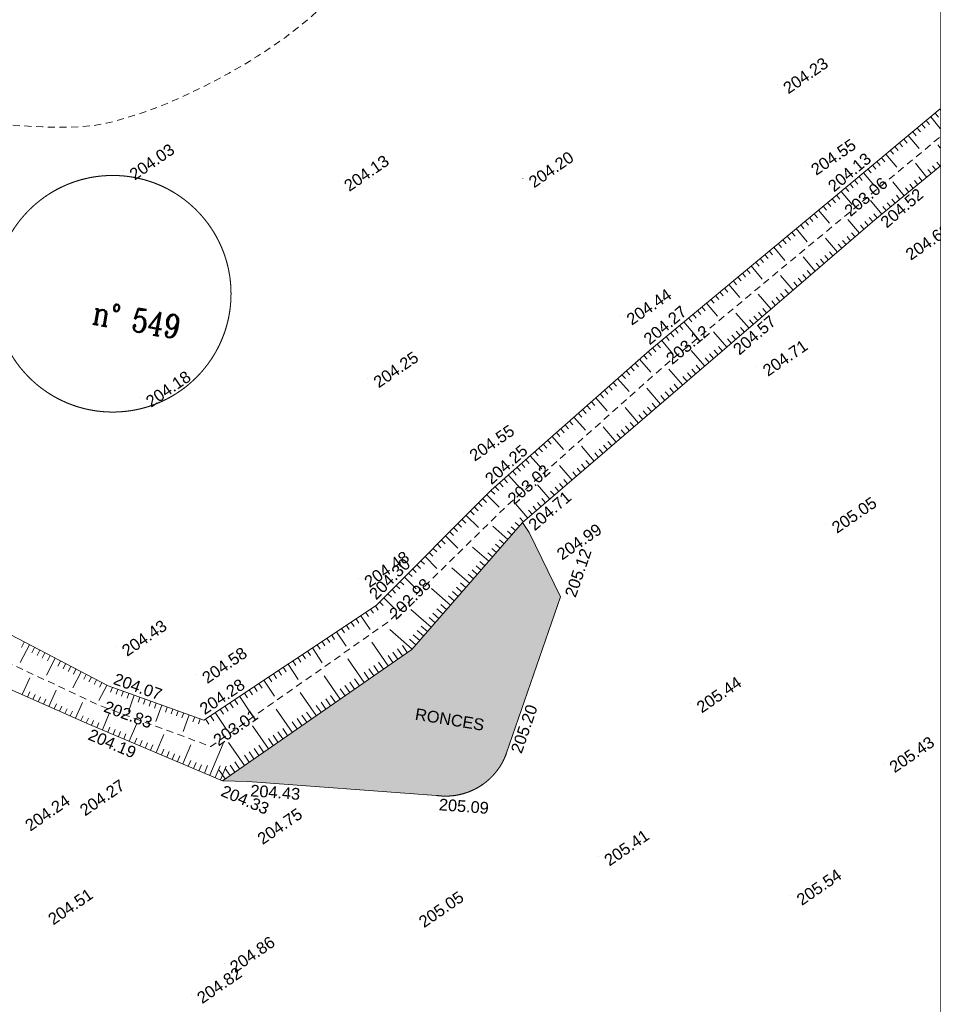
# Model space of a CAD drawing. Header units: millimetres. Extents: x -446952 to 537903, y -185749 to 168493.
# Tile 151 of 155: x 458959 to 537903, y -182 to 84259. Entities that reach past the tile are written whole.
import ezdxf
from ezdxf.xclip import XClip

# ---------------------------------------------------------------- set-up
doc = ezdxf.new("R2010")
doc.units = ezdxf.units.MM
doc.header["$MEASUREMENT"] = 0
doc.header["$XCLIPFRAME"] = 0
doc.linetypes.add('FOSSE', pattern=[1000, 600, -400])
doc.linetypes.add('Wipeout_Contour', pattern=[1000, 0, -1000])
for name, color, linetype in [('02 AF-17-0322 ZAE POMME- CHANTIER-2018-09-26_2_2D - Dessins placés - Géomètre.2D', 7, 'Continuous'), ('02 AF-17-0322 ZAE POMME- CHANTIER-2018-09-26_2_X-PAP-PL_PT_1_TN décapé', 7, 'Continuous'), ('02 AF-17-0322 ZAE POMME- CHANTIER-2018-09-26_2_X-PTS TOPO-TEXTE TOPOALT', 7, 'Continuous'), ('02 AF-17-0322 ZAE POMME- CHANTIER-2018-09-26_2_X-PTS TOPO-TOPOPOINT', 7, 'Continuous'), ('02 AF-17-0322 ZAE POMME- CHANTIER-2018-09-26_2_Y-FDP TOPO-CADASTRE_NUMERO', 7, 'Continuous'), ('02 AF-17-0322 ZAE POMME- CHANTIER-2018-09-26_2_Y-FDP TOPO-CN_1_00', 7, 'Continuous'), ('02 AF-17-0322 ZAE POMME- CHANTIER-2018-09-26_2_Y-FDP TOPO-TOP_AXE_FOSSE', 7, 'Continuous'), ('02 AF-17-0322 ZAE POMME- CHANTIER-2018-09-26_2_Y-FDP TOPO-TOP_BARBULE', 7, 'Continuous'), ('02 AF-17-0322 ZAE POMME- CHANTIER-2018-09-26_2_Y-FDP TOPO-TOP_TALUS', 7, 'Continuous'), ('02 AF-17-0322 ZAE POMME- CHANTIER-2018-09-26_2_Y-FDP TOPO-TOP_TEXTE', 7, 'Continuous'), ('02 AF-17-0322 ZAE POMME- CHANTIER-2018-09-26_2_Y-FDP TOPO-TOP_VEGETATION', 7, 'Continuous'), ('2D - Dessins placés - Géomètre.2D', 7, 'Continuous')]:
    doc.layers.add(name, color=color, linetype=linetype)
doc.styles.add('STYLE_GENERE_4', font='txt')
doc.styles.add('STYLE_GENERE_5', font='Complex.shx')

# ---------------------------------------------------------------- blocks, each defined once
blk = doc.blocks.new('Dessin_1_2', base_point=(-56559339, -2771872408))
at = {"color": 254, "linetype": 'Wipeout_Contour', "lineweight": 0, "ltscale": 2094265.569888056}
blk.add_wipeout([(-446952, -185749), (537903, -185749), (537903, 168493), (-446952, 168064)], dxfattribs=at).dxf.layer = '02 AF-17-0322 ZAE POMME- CHANTIER-2018-09-26_2_2D - Dessins placés - Géomètre.2D'
at = {"layer": '02 AF-17-0322 ZAE POMME- CHANTIER-2018-09-26_2_Y-FDP TOPO-TOP_VEGETATION', "linetype": 'Continuous', "lineweight": 15, "true_color": 0xa80f02}
h = blk.add_hatch(dxfattribs=at)
h.set_pattern_fill('HAIE_0002', color=14, style=0, pattern_type=2)
h.set_pattern_definition([(143.817118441, (-56558188.12, -2771871606.98), (-29157.3511168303, 21209.641107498), [120.678, -42258.5622]), (196.092123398, (-56559659.67, -2771870413.2), (1647.71694007, 1133.59114561), [126.26, -6198.2953203]), (141.454585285, (-56559781.04, -2771870448.155), (-21327.552653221, 16885.9556384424), [136.92, -47946.3411206]), (145.777577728, (-56558620.62, -2771871913.55), (-8963.3896082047, 5971.4024091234), [172.99, -38453.4258316]), (62.9700008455, (-56559501.144, -2771871106.23), (11323.3394669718, 22355.8042420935), [155.52, -54433.8562558]), (118.186880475, (-56559428.14, -2771871242.69), (-1133.591145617, 1647.716940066), [154.76, -17956.0102763]), (62.599559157, (-56559045.99, -2771869887.23), (13485.1822015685, 26270.7034735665), [96.834, -33903.166]), (103.971027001, (-56557945.33, -2771871336.23), (-1753.056496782, 6076.741965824), [97.4, -16990.6074906]), (157.432315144, (-56557973.63, -2771871245), (-6696.2073169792, 2675.968528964), [115.3, -40381.6134626]), (169.52707222, (-56557993.9, -2771871044.6), (1647.7169401, 1133.5911456), [72.554, -2755.8731247]), (190.777577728, (-56558605.52, -2771869964.484), (34298.6090603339, 6603.439749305), [155.74, -54470.261135]), (79.52707222, (-56558778.9, -2771870104.6), (-1133.5911456, 1647.7169401), [112.844, -2715.5831247]), (82.8935328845, (-56558603.4, -2771870329.6), (2465.28941555, 21116.873539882), [68.56, -24014.6291576]), (69.2222257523, (-56558393.82, -2771870614.12), (8542.0313813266, 22869.930036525), [90.1, -31532.6766016]), (162.817235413, (-56559525.37, -2771870196.28), (-12258.823488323, 3704.2201179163), [92.24, -48322.6337476]), (106.782400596, (-56558729.775, -2771870990.66), (-13404.9866230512, 44184.9107007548), [149.56, -52348.0589936]), (149.873248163, (-56558772.92, -2771870847.5), (-3914.899231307, 2161.8427345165), [119.84, -41927.7520832]), (149.543965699, (-56558316.04, -2771871058.51), (-3914.8992312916, 2161.8427345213), [175.92, -32929.9707144]), (75.712997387, (-56558331.1, -2771871117.43), (514.125794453, 2781.308085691), [60.54, -21199.7516254]), (97.962021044, (-56558272.6, -2771871333.2), (-1133.59114562, 1647.71694007), [38.226, -4433.909955]), (165.712997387, (-56558737.34, -2771871562.95), (-2781.308085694, 514.125794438), [121.14, -21139.1516254]), (193.971027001, (-56558759.63, -2771871329.39), (6076.741965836, 1753.05649674), [97.404, -16990.6034906]), (54.3259485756, (-56559157.675, -2771871354.235), (13590.5217582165, 19060.370361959), [66.78, -53074.5410224]), (151.092123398, (-56559158, -2771870891), (-2781.30808568, 514.12579445), [38.226, -4433.909955]), (79.52707222, (-56559062.4, -2771870617.8), (-1133.5911456, 1647.7169401), [48.37, -2780.0571247]), (90.837004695, (-56558774.76, -2771870613.56), (-619.46535117, 4429.02502575), [41.158, -7169.9445509]), (165.712997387, (-56559221.82, -2771870305.46), (-2781.308085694, 514.125794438), [60.62, -21199.6716254]), (34.52707222, (-56559612.5, -2771870775.3), (-1133.5911456, 1647.71694), [100, -1900]), (180.837004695, (-56559375.14, -2771872174.6), (4429.02502575, 619.46535117), [123.14, -7087.9625509]), (177.657174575, (-56559673.7, -2771871529.4), (7210.33311143, 105.339556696), [142.448, -9857.552]), (70.911424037, (-56559860.01, -2771871650.6), (3190.0943234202, 9477.515402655), [134.434, -47067.2608848]), (171.262776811, (-56560006.575, -2771871246.68), (-43367.3382251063, 6578.2957702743), [133.152, -46557.31812]), (60.237026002, (-56560202.476, -2771870821.12), (2161.8427345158, 3914.899231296), [183.52, -59749.776255]), (161.932428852, (-56559236, -2771871954.575), (-31213.8542935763, 10084.408764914), [122, -42679.869118]), (79.52707222, (-56559054, -2771872188.9), (-1133.5911456, 1647.7169401), [56.422, -2772.0051247]), (187.962021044, (-56559430.4, -2771871521.05), (1647.71694006, 1133.59114562), [50.87, -4421.265955]), (201.998264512, (-56559089.74, -2771871895.46), (9372.17584594, 4020.23878804), [157.76, -18281.3289146]), (79.52707222, (-56559746.3, -2771871110.1), (-1133.5911456, 1647.7169401), [141.422, -2687.0051247])])
h.paths.add_polyline_path([(492575, 30247), (476345, 18996), (478510, 18927), (494684, 17731, 0.360444), (500713, 21392), (505345, 34775), (502640, 40274), (502086, 41135)])
at = {"layer": '02 AF-17-0322 ZAE POMME- CHANTIER-2018-09-26_2_X-PTS TOPO-TOPOPOINT', "color": 14, "linetype": 'Continuous', "lineweight": 15, "true_color": 0xa80f02}
for p, q in [((523925, 78716), (523925, 78716)), ((467875, 71316), (467875, 71316)), ((526310, 71724), (526310, 71724)), ((486270, 70344), (486270, 70344)), ((502108, 70653), (502108, 70654)), ((528763, 69009), (528763, 69009)), ((529542, 67265), (529542, 67265)), ((532278, 67089), (532278, 67089)), ((534423, 64445), (534423, 64445)), ((510498, 58876), (510498, 58876)), ((512952, 55895), (512952, 55895)), ((519638, 56194), (519638, 56194)), ((514251, 54585), (514251, 54585)), ((522174, 54492), (522174, 54492)), ((488795, 53498), (488795, 53498)), ((469274, 51832), (469274, 51832)), ((497026, 47206), (497026, 47206)), ((499398, 43905), (499398, 43905)), ((500700, 42539), (500700, 42539)), ((502086, 41135), (502086, 41135)), ((528093, 41026), (528094, 41026)), ((502640, 40274), (502640, 40274)), ((504512, 38735), (504512, 38735)), ((488005, 36376), (488005, 36376)), ((505345, 34775), (505345, 34775)), ((489539, 34023), (489539, 34023)), ((490590, 32633), (490590, 32633)), ((467218, 30472), (467218, 30472)), ((474095, 28140), (474095, 28140)), ((466536, 27117), (466536, 27117)), ((465708, 25486), (465708, 25486)), ((516501, 25618), (516501, 25618)), ((464954, 23821), (464954, 23821)), ((474745, 24196), (474745, 24196)), ((475348, 21925), (475348, 21925)), ((500713, 21392), (500713, 21392)), ((533032, 20487), (533032, 20487)), ((476345, 18996), (476345, 18996)), ((478510, 18927), (478511, 18928)), ((494684, 17731), (494685, 17731)), ((463614, 16785), (463614, 16785)), ((478838, 14334), (478838, 14334)), ((508580, 12492), (508580, 12493)), ((525079, 9110), (525079, 9110)), ((460887, 7442), (460887, 7442)), ((492681, 7208), (492681, 7208)), ((476485, 3345), (476485, 3345)), ((473660, 692), (473660, 692))]:
    blk.add_line(p, q, dxfattribs=at)
at = {"layer": '02 AF-17-0322 ZAE POMME- CHANTIER-2018-09-26_2_Y-FDP TOPO-CADASTRE_NUMERO', "color": 171, "linetype": 'Continuous', "lineweight": 15}
blk.add_circle((466935, 60755), 10144, dxfattribs=at)
at = {"layer": '02 AF-17-0322 ZAE POMME- CHANTIER-2018-09-26_2_Y-FDP TOPO-CN_1_00', "color": 14, "linetype": 'FOSSE', "lineweight": 15, "true_color": 0xa80f02, "flags": 128}
blk.add_lwpolyline([(429447, 62004), (429401, 62912), (429342, 64173), (429298, 65321), (429271, 66352), (429266, 67269), (429287, 68075), (429338, 68773), (429422, 69367), (429544, 69859), (429707, 70254), (429913, 70555), (430164, 70775), (430459, 70928), (430795, 71029), (431174, 71090), (431592, 71127), (432051, 71153), (432549, 71183), (433085, 71228), (433658, 71296), (434269, 71392), (434915, 71521), (435597, 71689), (436314, 71901), (437065, 72163), (437849, 72479), (438669, 72852), (439539, 73264), (440476, 73695), (441497, 74125), (442620, 74533), (443861, 74898), (445237, 75201), (446766, 75420), (448453, 75542), (450262, 75578), (452142, 75548), (454045, 75471), (455922, 75365), (457724, 75249), (459403, 75142), (460909, 75063), (462207, 75027), (463312, 75033), (464256, 75076), (465068, 75153), (465778, 75257), (466416, 75386), (467011, 75533), (467593, 75695), (468190, 75870), (468812, 76061), (469469, 76276), (470170, 76523), (470923, 76808), (471738, 77138), (472622, 77521), (473585, 77964), (474631, 78473), (475747, 79045), (476915, 79679), (478120, 80371), (479342, 81119), (480565, 81921), (481771, 82773), (482944, 83673), (484068, 84615), (485139, 85589), (486158, 86581), (487122, 87575), (488031, 88560), (488883, 89519), (489678, 90441), (490415, 91310), (491094, 92117), (491719, 92860), (492299, 93544), (492838, 94172), (493344, 94748), (493822, 95274), (494281, 95753), (494725, 96190), (495163, 96593), (495616, 96995), (496103, 97435), (496647, 97953), (497269, 98587), (497990, 99375), (498832, 100358), (499816, 101574), (500953, 103044), (502207, 104723), (503534, 106549), (504889, 108457), (506225, 110384), (507499, 112269), (508664, 114048), (509675, 115657), (510501, 117052), (511167, 118252), (511712, 119297), (512175, 120225), (512596, 121074), (513012, 121882), (513465, 122687), (513992, 123528), (514621, 124435), (515331, 125407), (516089, 126434), (516864, 127508), (517621, 128617), (518330, 129754), (518957, 130909), (519469, 132073), (519840, 133237), (520067, 134402), (520152, 135568), (520098, 136738), (519907, 137911), (519583, 139090), (519128, 140276), (518544, 141470), (517838, 142670), (517038, 143864), (516174, 145035), (515275, 146167), (514374, 147244), (513500, 148251), (512685, 149171), (511959, 149988), (511346, 150691), (510844, 151287), (510442, 151787), (510133, 152202), (509905, 152543), (509750, 152823), (509657, 153051), (509619, 153240), (509625, 153400), (509669, 153534), (509743, 153646), (509840, 153739), (509954, 153815), (510077, 153879), (510203, 153932), (510324, 153978), (510435, 154020), (510538, 154059), (510634, 154095), (510727, 154129), (510819, 154163), (510913, 154198), (511012, 154233), (511117, 154270), (511239, 154312), (511411, 154368), (511673, 154450), (512065, 154570), (512628, 154740), (513401, 154972), (514425, 155277), (515739, 155666), (517387, 156158), (519414, 156789), (521871, 157603), (524806, 158642), (528269, 159950), (532309, 161570), (536975, 163545), (537903, 163957)], dxfattribs=at)
at = {"layer": '02 AF-17-0322 ZAE POMME- CHANTIER-2018-09-26_2_Y-FDP TOPO-TOP_AXE_FOSSE', "color": 14, "linetype": 'FOSSE', "lineweight": 15, "true_color": 0xa80f02, "flags": 128}
blk.add_lwpolyline([(537903, 165872), (525593, 162915), (510076, 158687), (495000, 154846), (478641, 150899), (460878, 145759), (444551, 141087), (428817, 137159), (424302, 109581), (424685, 93924), (426316, 72969), (428394, 49725), (438091, 40008), (447205, 34196), (465708, 25486), (475348, 21925), (490590, 32633), (500700, 42539), (514251, 54585), (529542, 67265), (537903, 74232)], dxfattribs=at)
at = {"layer": '02 AF-17-0322 ZAE POMME- CHANTIER-2018-09-26_2_Y-FDP TOPO-TOP_BARBULE', "color": 14, "linetype": 'Continuous', "lineweight": 15, "true_color": 0xa80f02}
for p, q in [((537465, 76249), (537746, 75911)), ((537849, 76569), (537903, 76504)), ((536312, 75290), (536593, 74952)), ((536696, 75610), (536977, 75272)), ((537080, 75929), (537903, 74941)), ((535159, 74330), (536096, 73203)), ((535543, 74650), (535824, 74312)), ((535927, 74970), (536209, 74632)), ((534390, 73691), (534671, 73353)), ((534774, 74011), (535056, 73672)), ((537903, 73276), (537688, 73540)), ((533237, 72731), (534175, 71603)), ((533621, 73051), (533903, 72713)), ((534006, 73371), (534287, 73033)), ((532468, 72092), (532750, 71753)), ((532853, 72412), (533134, 72073)), ((536747, 70739), (535764, 71943)), ((537903, 71695), (537612, 72052)), ((531315, 71132), (532255, 70003)), ((531700, 71452), (531981, 71113)), ((532084, 71772), (532366, 71433)), ((537135, 71055), (536839, 71417)), ((537522, 71372), (537225, 71735)), ((530162, 70173), (530444, 69834)), ((530546, 70493), (530828, 70154)), ((530931, 70813), (531213, 70474)), ((534811, 69158), (533840, 70347)), ((535586, 69790), (535293, 70149)), ((535973, 70106), (535679, 70466)), ((536360, 70423), (536066, 70783)), ((529393, 69533), (530334, 68403)), ((529778, 69853), (530060, 69514)), ((535198, 69474), (534906, 69832)), ((528240, 68575), (528521, 68235)), ((528625, 68894), (528906, 68554)), ((529009, 69214), (529291, 68874)), ((532875, 67576), (531916, 68750)), ((533649, 68209), (533360, 68563)), ((534037, 68525), (533747, 68880)), ((534424, 68841), (534133, 69197)), ((527085, 67617), (527367, 67277)), ((527470, 67936), (528409, 66804)), ((527855, 68256), (528137, 67916)), ((532488, 67260), (532201, 67611)), ((533262, 67893), (532974, 68246)), ((526315, 66979), (526597, 66639)), ((526700, 67298), (526982, 66958)), ((530968, 65960), (529967, 67121)), ((531725, 66613), (531428, 66958)), ((532104, 66939), (531808, 67283)), ((525161, 66021), (525443, 65681)), ((525546, 66340), (526485, 65208)), ((525931, 66660), (526212, 66320)), ((530589, 65633), (530288, 65983)), ((531347, 66286), (531048, 66633)), ((524006, 65064), (524288, 64724)), ((524391, 65383), (524673, 65043)), ((524776, 65702), (525058, 65362)), ((529074, 64328), (528049, 65517)), ((529832, 64980), (529527, 65334)), ((530211, 65307), (529907, 65659)), ((523237, 64425), (523518, 64086)), ((523621, 64744), (524561, 63612)), ((528696, 64001), (528387, 64360)), ((529453, 64654), (529147, 65009)), ((522082, 63468), (522364, 63128)), ((522467, 63787), (522749, 63447)), ((522852, 64106), (523133, 63766)), ((527181, 62695), (526130, 63914)), ((527560, 63022), (527246, 63386)), ((527938, 63348), (527626, 63710)), ((528317, 63675), (528006, 64035)), ((520927, 62510), (521209, 62170)), ((521312, 62829), (521594, 62490)), ((521697, 63148), (522636, 62016)), ((526802, 62369), (526486, 62736)), ((520158, 61872), (520439, 61532)), ((520543, 62191), (520824, 61851)), ((525287, 61063), (524212, 62310)), ((525666, 61389), (525345, 61762)), ((526045, 61716), (525725, 62087)), ((526423, 62042), (526105, 62411)), ((519003, 60914), (519285, 60574)), ((519388, 61233), (519670, 60894)), ((519773, 61552), (520712, 60420)), ((524909, 60737), (524584, 61112)), ((517849, 59956), (518787, 58824)), ((518233, 60276), (518515, 59936)), ((518618, 60595), (518900, 60255)), ((523394, 59431), (522293, 60707)), ((523772, 59757), (523444, 60138)), ((524151, 60084), (523824, 60463)), ((524530, 60410), (524204, 60788)), ((517079, 59318), (517360, 58978)), ((517464, 59637), (517745, 59298)), ((522636, 58778), (522303, 59164)), ((523015, 59104), (522683, 59489)), ((515924, 58361), (516863, 57229)), ((516309, 58680), (516591, 58340)), ((516694, 58999), (516976, 58659)), ((521500, 57798), (520375, 59104)), ((521879, 58125), (521543, 58515)), ((522257, 58451), (521923, 58839)), ((515155, 57722), (515436, 57383)), ((515539, 58041), (515821, 57702)), ((519606, 56166), (518460, 57503)), ((520743, 57146), (520402, 57541)), ((521121, 57472), (520782, 57865)), ((514000, 56765), (514939, 55633)), ((514385, 57084), (514666, 56744)), ((514770, 57403), (515051, 57063)), ((519985, 56493), (519642, 56891)), ((520364, 56819), (520022, 57216)), ((512848, 55804), (513141, 55472)), ((513230, 56126), (513512, 55787)), ((513615, 56445), (513897, 56106)), ((517709, 54538), (516540, 55900)), ((518847, 55515), (518501, 55919)), ((519227, 55841), (518882, 56243)), ((512099, 55141), (513077, 54035)), ((512474, 55472), (512767, 55141)), ((518088, 54864), (517739, 55271)), ((518468, 55190), (518120, 55595)), ((510976, 54147), (511270, 53815)), ((511350, 54478), (511644, 54146)), ((511725, 54810), (512018, 54478)), ((515812, 52911), (514621, 54298)), ((516950, 53887), (516597, 54299)), ((517330, 54213), (516978, 54623)), ((510227, 53485), (511208, 52375)), ((510601, 53816), (510896, 53483)), ((516191, 53236), (515835, 53651)), ((516571, 53562), (516216, 53975)), ((509103, 52491), (509398, 52157)), ((509478, 52822), (509773, 52489)), ((509852, 53153), (510147, 52820)), ((513914, 51283), (512745, 52645)), ((515053, 52259), (514698, 52673)), ((515432, 52585), (515076, 53000)), ((508354, 51828), (509339, 50715)), ((508729, 52159), (509024, 51826)), ((514294, 51608), (513942, 52019)), ((514673, 51934), (514320, 52346)), ((507231, 50834), (507527, 50500)), ((507605, 51166), (507901, 50831)), ((507980, 51497), (508275, 51163)), ((512017, 49655), (510871, 50991)), ((512776, 50306), (512429, 50710)), ((513155, 50632), (512807, 51037)), ((513535, 50957), (513185, 51364)), ((506107, 49840), (506404, 49505)), ((506482, 50172), (507470, 49055)), ((506856, 50503), (507153, 50168)), ((512396, 49980), (512051, 50383)), ((505358, 49178), (505655, 48842)), ((505733, 49509), (506030, 49174)), ((510119, 48027), (508996, 49336)), ((510878, 48678), (510539, 49074)), ((511258, 49004), (510917, 49401)), ((511637, 49329), (511295, 49728)), ((504235, 48184), (504532, 47848)), ((504609, 48515), (505600, 47395)), ((504984, 48846), (505281, 48511)), ((510499, 48352), (510161, 48747)), ((503486, 47521), (503784, 47185)), ((503860, 47853), (504158, 47516)), ((508222, 46399), (507122, 47682)), ((508981, 47050), (508648, 47438)), ((509361, 47376), (509026, 47765)), ((509740, 47701), (509404, 48093)), ((502362, 46527), (502661, 46190)), ((502737, 46859), (503731, 45735)), ((503111, 47190), (503410, 46853)), ((507843, 46073), (507514, 46457)), ((508602, 46725), (508270, 47111)), ((501613, 45865), (501912, 45527)), ((501988, 46196), (502287, 45859)), ((506325, 44771), (505247, 46027)), ((507084, 45422), (506758, 45802)), ((507463, 45748), (507136, 46129)), ((500490, 44871), (500789, 44532)), ((500864, 45202), (501862, 44075)), ((501239, 45534), (501538, 45195)), ((505945, 44446), (505623, 44821)), ((506704, 45097), (506380, 45475)), ((499741, 44208), (500041, 43869)), ((500115, 44540), (500415, 44201)), ((504427, 43143), (503373, 44373)), ((505186, 43794), (504867, 44166)), ((505566, 44120), (505245, 44494)), ((498662, 43167), (498981, 42849)), ((499015, 43521), (500081, 42458)), ((499368, 43875), (499689, 43555)), ((504048, 42818), (503733, 43185)), ((504807, 43469), (504489, 43839)), ((497956, 42459), (498272, 42143)), ((498309, 42813), (498627, 42496)), ((502530, 41515), (501498, 42718)), ((503289, 42167), (502977, 42531)), ((503668, 42492), (503355, 42858)), ((496896, 41397), (497210, 41084)), ((497249, 41751), (498299, 40704)), ((497603, 42105), (497918, 41790)), ((502150, 41190), (501842, 41549)), ((502909, 41841), (502599, 42203)), ((496190, 40690), (496502, 40378)), ((496543, 41044), (496856, 40731)), ((500826, 39692), (499544, 40812)), ((501484, 40445), (501114, 40769)), ((501813, 40822), (501450, 41139)), ((495484, 39982), (496517, 38951)), ((495837, 40336), (496148, 40025)), ((501155, 40069), (500778, 40399)), ((494424, 38920), (494731, 38613)), ((494777, 39274), (495085, 38966)), ((495131, 39628), (495440, 39319)), ((499181, 37809), (497782, 39032)), ((499839, 38563), (499434, 38917)), ((500168, 38939), (499770, 39287)), ((500497, 39316), (500106, 39658)), ((493718, 38212), (494735, 37197)), ((494071, 38566), (494377, 38260)), ((499510, 38186), (499098, 38547)), ((493012, 37504), (493315, 37201)), ((493365, 37858), (493669, 37554)), ((497537, 35927), (496021, 37251)), ((498524, 37056), (498090, 37435)), ((498852, 37433), (498426, 37806)), ((491952, 36442), (492953, 35443)), ((492305, 36796), (492607, 36495)), ((492658, 37150), (492961, 36848)), ((497866, 36303), (497418, 36694)), ((498195, 36680), (497754, 37065)), ((491246, 35734), (491544, 35437)), ((491599, 36088), (491898, 35789)), ((495892, 34044), (494259, 35471)), ((496879, 35174), (496410, 35583)), ((497208, 35550), (496746, 35954)), ((490186, 34672), (491171, 33690)), ((490540, 35026), (490836, 34731)), ((490893, 35380), (491190, 35084)), ((496221, 34420), (495738, 34842)), ((496550, 34797), (496074, 35213)), ((489470, 33977), (489701, 33629)), ((489833, 34318), (490128, 34025)), ((495563, 33667), (495066, 34102)), ((488220, 33147), (489010, 31959)), ((488637, 33424), (488872, 33070)), ((489053, 33701), (489286, 33349)), ((494247, 32161), (492497, 33690)), ((494576, 32538), (494058, 32990)), ((494905, 32914), (494394, 33361)), ((495234, 33291), (494730, 33731)), ((486971, 32317), (487213, 31953)), ((487387, 32594), (487627, 32232)), ((487804, 32871), (488042, 32511)), ((493918, 31785), (493386, 32249)), ((485721, 31487), (485968, 31115)), ((486138, 31764), (486956, 30532)), ((486554, 32041), (486798, 31674)), ((492603, 30278), (490690, 31949)), ((493260, 31031), (492714, 31509)), ((493589, 31408), (493050, 31879)), ((459797, 30651), (458995, 29123)), ((459354, 30883), (459111, 30420)), ((460239, 30419), (460001, 29965)), ((484472, 30657), (484724, 30277)), ((484888, 30934), (485139, 30557)), ((485305, 31211), (485554, 30836)), ((490555, 28846), (489152, 30870)), ((492199, 29986), (491776, 30595)), ((492932, 30655), (492378, 31138)), ((460682, 30187), (460447, 29737)), ((461125, 29955), (460892, 29510)), ((461568, 29722), (461337, 29282)), ((483222, 29827), (483480, 29440)), ((483639, 30104), (483895, 29719)), ((484055, 30381), (484903, 29105)), ((490966, 29131), (490544, 29739)), ((491377, 29416), (490955, 30024)), ((491788, 29701), (491365, 30310)), ((462011, 29490), (461249, 28038)), ((462454, 29258), (462227, 28827)), ((462896, 29026), (462673, 28599)), ((463339, 28794), (463118, 28372)), ((481556, 28721), (481821, 28322)), ((481973, 28997), (482849, 27678)), ((482389, 29274), (482650, 28881)), ((482806, 29551), (483065, 29160)), ((488500, 27422), (487104, 29436)), ((489733, 28277), (489313, 28883)), ((490144, 28561), (489723, 29168)), ((464225, 28329), (463503, 26953)), ((463782, 28561), (463563, 28144)), ((464668, 28097), (464454, 27689)), ((480307, 27891), (480577, 27485)), ((480723, 28167), (480991, 27764)), ((481140, 28444), (481406, 28043)), ((486446, 25998), (485057, 28001)), ((488911, 27707), (488492, 28312)), ((489322, 27992), (488902, 28597)), ((459179, 26374), (459819, 27821)), ((465110, 27865), (464899, 27461)), ((465553, 27633), (465344, 27234)), ((466439, 27168), (465757, 25868)), ((465996, 27401), (465789, 27006)), ((479057, 27061), (479332, 26647)), ((479474, 27338), (479747, 26926)), ((479890, 27614), (480795, 26252)), ((487267, 26568), (486850, 27170)), ((487678, 26852), (487260, 27455)), ((488089, 27137), (487671, 27741)), ((459636, 26172), (459827, 26604)), ((460093, 25970), (460283, 26399)), ((460551, 25768), (460739, 26194)), ((461465, 25363), (462086, 26767)), ((466904, 26986), (466757, 26575)), ((467375, 26819), (467228, 26406)), ((467846, 26651), (467698, 26237)), ((468317, 26484), (468169, 26068)), ((468788, 26316), (468293, 24925)), ((477808, 26231), (478742, 24825)), ((478224, 26508), (478503, 26088)), ((478641, 26784), (478918, 26368)), ((484391, 24574), (483009, 26567)), ((486035, 25713), (485618, 26313)), ((486857, 26283), (486439, 26884)), ((461008, 25565), (461195, 25989)), ((461923, 25161), (462108, 25580)), ((462380, 24959), (462564, 25375)), ((463752, 24352), (464353, 25713)), ((469259, 26148), (469110, 25730)), ((469730, 25981), (469581, 25561)), ((470201, 25813), (470051, 25392)), ((470672, 25645), (470522, 25223)), ((471143, 25478), (470640, 24064)), ((476558, 25401), (476844, 24971)), ((476975, 25678), (477259, 25251)), ((477391, 25954), (477673, 25530)), ((484802, 24858), (484387, 25457)), ((485213, 25143), (484797, 25742)), ((485624, 25428), (485208, 26028)), ((462837, 24757), (463020, 25170)), ((463295, 24555), (463476, 24965)), ((464209, 24150), (464388, 24556)), ((466046, 23358), (466633, 24744)), ((471614, 25310), (471463, 24885)), ((472085, 25143), (471934, 24716)), ((472557, 24975), (472404, 24547)), ((473028, 24807), (472875, 24378)), ((473499, 24640), (472988, 23204)), ((475309, 24571), (475600, 24133)), ((475725, 24848), (476688, 23398)), ((476142, 25124), (476429, 24692)), ((482336, 23149), (480962, 25132)), ((483569, 24004), (483156, 24601)), ((483980, 24289), (483566, 24886)), ((464666, 23948), (464845, 24351)), ((465125, 23748), (465297, 24154)), ((465585, 23553), (465759, 23964)), ((468348, 22383), (468971, 23855)), ((473970, 24472), (473816, 24040)), ((474441, 24304), (474287, 23871)), ((474893, 24294), (475185, 23854)), ((480282, 21725), (478914, 23697)), ((482747, 23434), (482335, 24030)), ((483158, 23719), (482745, 24315)), ((466506, 23163), (466684, 23584)), ((466967, 22968), (467147, 23394)), ((467427, 22773), (467610, 23205)), ((467887, 22578), (468072, 23015)), ((470650, 21408), (471310, 22967)), ((481104, 22295), (480693, 22888)), ((481514, 22580), (481103, 23173)), ((481925, 22864), (481514, 23459)), ((468808, 22188), (468997, 22635)), ((469269, 21993), (469460, 22445)), ((469729, 21798), (469923, 22256)), ((470189, 21603), (470385, 22066)), ((472952, 20433), (473648, 22078)), ((475254, 19458), (476412, 22192)), ((478227, 20301), (476867, 22263)), ((479871, 21440), (479461, 22031)), ((480693, 22010), (480282, 22602)), ((471110, 21213), (471310, 21686)), ((471571, 21018), (471773, 21496)), ((472031, 20823), (472236, 21306)), ((472491, 20628), (472698, 21117)), ((478638, 20586), (478230, 21175)), ((479049, 20871), (478640, 21460)), ((479460, 21155), (479051, 21746)), ((473412, 20238), (473623, 20737)), ((473873, 20043), (474086, 20547)), ((474333, 19848), (474549, 20357)), ((474793, 19653), (475066, 20296)), ((477405, 19731), (476998, 20318)), ((477816, 20016), (477409, 20604)), ((475714, 19263), (476137, 20261)), ((476583, 19161), (476067, 19906)), ((476175, 19068), (476672, 20243)), ((476994, 19446), (476576, 20050))]:
    blk.add_line(p, q, dxfattribs=at)
at = {"layer": '02 AF-17-0322 ZAE POMME- CHANTIER-2018-09-26_2_Y-FDP TOPO-TOP_TALUS', "color": 14, "linetype": 'Continuous', "lineweight": 15, "true_color": 0xa80f02, "flags": 128}
for points in [[(537903, 164793), (526080, 161784), (510346, 157572), (494961, 153571), (478922, 149494), (460988, 144880), (444283, 139415), (429491, 134634), (426589, 109498), (427028, 94361), (428577, 73669), (430293, 50677), (441282, 40683), (448637, 36502), (466536, 27117), (474745, 24196), (489539, 34023), (499398, 43905), (512952, 55895), (528763, 69009), (537903, 76614)], [(427312, 137926), (422616, 109669), (423263, 94009), (424693, 72890), (426790, 47513), (436511, 38506), (446179, 32122), (464954, 23821), (476345, 18996)], [(537903, 71683), (532278, 67089), (519638, 56194), (502086, 41135), (492575, 30247), (476345, 18996)]]:
    blk.add_lwpolyline(points, dxfattribs=at)
at = {"layer": '02 AF-17-0322 ZAE POMME- CHANTIER-2018-09-26_2_Y-FDP TOPO-TOP_VEGETATION', "color": 14, "linetype": 'Continuous', "lineweight": 15, "true_color": 0xa80f02, "flags": 128}
for points in [[(502640, 40274), (502086, 41135)], [(478510, 18927), (476345, 18996)]]:
    blk.add_lwpolyline(points, dxfattribs=at)
blk.add_lwpolyline([(502640, 40274), (505345, 34775), (500713, 21392, -0.36046), (494684, 17731), (478510, 18927)], format="xyb", dxfattribs=at)
at = {"layer": '02 AF-17-0322 ZAE POMME- CHANTIER-2018-09-26_2_X-PTS TOPO-TEXTE TOPOALT', "color": 14, "linetype": 'Continuous', "lineweight": 15, "true_color": 0xa80f02, "char_height": 1000, "style": 'STYLE_GENERE_4'}
for s, insert, attachment_point, rotation in [('\\A1;{\\pql;\\fArial|b0|i0|c0|p38;204.23}', (524306, 78675), 1, 34.52707), ('\\A1;{\\pql;\\fArial|b0|i0|c0|p38;204.03}', (468256, 71275), 1, 34.52707), ('\\A1;{\\pql;\\fArial|b0|i0|c0|p38;204.55}', (526692, 71683), 1, 34.52707), ('\\A1;{\\pql;\\fArial|b0|i0|c0|p38;204.20}', (502489, 70612), 1, 34.52707), ('\\A1;{\\pql;\\fArial|b0|i0|c0|p38;204.13}', (528801, 69418), 7, 39.76229), ('\\A1;{\\pql;\\fArial|b0|i0|c0|p38;204.13}', (486652, 70303), 1, 34.52707), ('\\A1;{\\pql;\\fArial|b0|i0|c0|p38;203.06}', (529887, 67696), 4, 39.80151), ('\\A1;{\\pql;\\fArial|b0|i0|c0|p38;204.52}', (532661, 67089), 1, 40.76109), ('\\A1;{\\pql;\\fArial|b0|i0|c0|p38;204.62}', (534804, 64404), 1, 34.52707), ('\\A1;{\\pql;\\fArial|b0|i0|c0|p38;204.44}', (510879, 58835), 1, 34.52707), ('\\A1;{\\pql;\\fArial|b0|i0|c0|p38;204.27}', (512990, 56305), 7, 39.67175), ('\\A1;{\\pql;\\fArial|b0|i0|c0|p38;204.57}', (520022, 56194), 1, 40.62815), ('\\A1;{\\pql;\\fArial|b0|i0|c0|p38;203.12}', (514598, 55015), 4, 39.66823), ('\\A1;{\\pql;\\fArial|b0|i0|c0|p38;204.71}', (522555, 54451), 1, 34.52707), ('\\A1;{\\pql;\\fArial|b0|i0|c0|p38;204.25}', (489176, 53457), 1, 34.52707), ('\\A1;{\\pql;\\fArial|b0|i0|c0|p38;204.18}', (469656, 51791), 1, 34.52707), ('\\A1;{\\pql;\\fArial|b0|i0|c0|p38;204.55}', (497407, 47165), 1, 34.52707), ('\\A1;{\\pql;\\fArial|b0|i0|c0|p38;204.25}', (499424, 44316), 7, 41.49735), ('\\A1;{\\pql;\\fArial|b0|i0|c0|p38;203.02}', (501032, 42980), 4, 41.63641), ('\\A1;{\\pql;\\fArial|b0|i0|c0|p38;204.71}', (502470, 41134), 1, 40.62815), ('\\A1;{\\pql;\\fArial|b0|i0|c0|p38;205.05}', (528475, 40985), 1, 34.52707), ('\\A1;{\\pql;\\fArial|b0|i0|c0|p38;204.99}', (504893, 38694), 1, 34.52707), ('\\A1;{\\pql;\\fArial|b0|i0|c0|p38;204.48}', (488386, 36335), 1, 34.52707), ('\\A1;{\\pql;\\fArial|b0|i0|c0|p38;205.12}', (505677, 34968), 1, 70.90902), ('\\A1;{\\pql;\\fArial|b0|i0|c0|p38;204.30}', (489539, 34434), 7, 45.06504), ('\\A1;{\\pql;\\fArial|b0|i0|c0|p38;202.98}', (490899, 33091), 4, 44.41265), ('\\A1;{\\pql;\\fArial|b0|i0|c0|p38;204.43}', (467599, 30431), 1, 34.52707), ('\\A1;{\\pql;\\fArial|b0|i0|c0|p38;204.58}', (474477, 28099), 1, 34.52707), ('\\A1;{\\pql;\\fArial|b0|i0|c0|p38;204.07}', (466908, 27294), 7, 340.41182), ('\\A1;{\\pql;\\fArial|b0|i0|c0|p38;204.28}', (474826, 24599), 7, 33.5947), ('\\A1;{\\pql;\\fArial|b0|i0|c0|p38;205.44}', (516883, 25577), 1, 34.52707), ('\\A1;{\\pql;\\fArial|b0|i0|c0|p38;202.83}', (466253, 25402), 4, 339.72645), ('\\A1;{\\pql;\\fArial|b0|i0|c0|p38;205.20}', (501045, 21585), 1, 70.90902), ('\\A1;{\\pql;\\fArial|b0|i0|c0|p38;203.01}', (475728, 22326), 4, 35.08998), ('\\A1;{\\pql;\\fArial|b0|i0|c0|p38;204.19}', (465125, 23477), 1, 337.04551), ('\\A1;{\\pql;\\fArial|b0|i0|c0|p38;205.43}', (533414, 20446), 1, 34.52707), ('\\A1;{\\pql;\\fArial|b0|i0|c0|p38;204.27}', (463995, 16744), 1, 34.52707), ('\\A1;{\\pql;\\fArial|b0|i0|c0|p38;204.33}', (476516, 18653), 1, 337.04551), ('\\A1;{\\pql;\\fArial|b0|i0|c0|p38;204.43}', (478782, 18657), 1, 355.76961), ('\\A1;{\\pql;\\fArial|b0|i0|c0|p38;204.24}', (459299, 15442), 1, 34.52707), ('\\A1;{\\pql;\\fArial|b0|i0|c0|p38;205.09}', (494956, 17460), 1, 355.76961), ('\\A1;{\\pql;\\fArial|b0|i0|c0|p38;204.75}', (479219, 14293), 1, 34.52707), ('\\A1;{\\pql;\\fArial|b0|i0|c0|p38;205.41}', (508962, 12451), 1, 34.52707), ('\\A1;{\\pql;\\fArial|b0|i0|c0|p38;205.54}', (525460, 9069), 1, 34.52707), ('\\A1;{\\pql;\\fArial|b0|i0|c0|p38;204.51}', (461269, 7401), 1, 34.52707), ('\\A1;{\\pql;\\fArial|b0|i0|c0|p38;205.05}', (493062, 7167), 1, 34.52707), ('\\A1;{\\pql;\\fArial|b0|i0|c0|p38;204.86}', (476866, 3304), 1, 34.52707), ('\\A1;{\\pql;\\fArial|b0|i0|c0|p38;204.82}', (474041, 651), 1, 34.52707)]:
    blk.add_mtext(s, dxfattribs=dict(at, insert=insert, attachment_point=attachment_point, rotation=rotation))
at = {"layer": '02 AF-17-0322 ZAE POMME- CHANTIER-2018-09-26_2_Y-FDP TOPO-CADASTRE_NUMERO', "color": 171, "linetype": 'Continuous', "lineweight": 15, "insert": (465084, 58186), "char_height": 2000, "attachment_point": 7, "rotation": 349.95168, "style": 'STYLE_GENERE_5'}
blk.add_mtext('\\A1;{\\W0.800000x;\\pql;\\FComplex.shx;n° 549}', dxfattribs=at)
at = {"layer": '02 AF-17-0322 ZAE POMME- CHANTIER-2018-09-26_2_Y-FDP TOPO-TOP_TEXTE', "color": 14, "linetype": 'Continuous', "lineweight": 15, "true_color": 0xa80f02, "insert": (492886, 24724), "char_height": 1000, "attachment_point": 4, "rotation": 350.70201, "style": 'STYLE_GENERE_4'}
blk.add_mtext('\\A1;{\\pql;\\fArial|b0|i0|c0|p38;RONCES}', dxfattribs=at)

msp = doc.modelspace()

# ---------------------------------------------------------------- linework, layer by layer
at = {"layer": '02 AF-17-0322 ZAE POMME- CHANTIER-2018-09-26_2_X-PAP-PL_PT_1_TN décapé', "color": 7, "linetype": 'Continuous', "lineweight": 40, "flags": 128}
msp.add_lwpolyline([(-446952, -185749), (537903, -185749), (537903, 168493), (-446952, 168064)], close=True, dxfattribs=at)

# ---------------------------------------------------------------- next in the draw order: block references
at = {"layer": '2D - Dessins placés - Géomètre.2D', "color": 7, "linetype": 'Continuous', "lineweight": 40}
ref = msp.add_blockref('Dessin_1_2', (-56559339, -2771872408), dxfattribs=at)
XClip(ref).set_block_clipping_path([(-446952.2139278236, -185748.9586169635), (537903.0822630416, -185748.9586169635), (537903.0822630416, 168492.6257651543), (-446952.2139278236, 168063.6339895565)])

doc.saveas('drawing.dxf')
